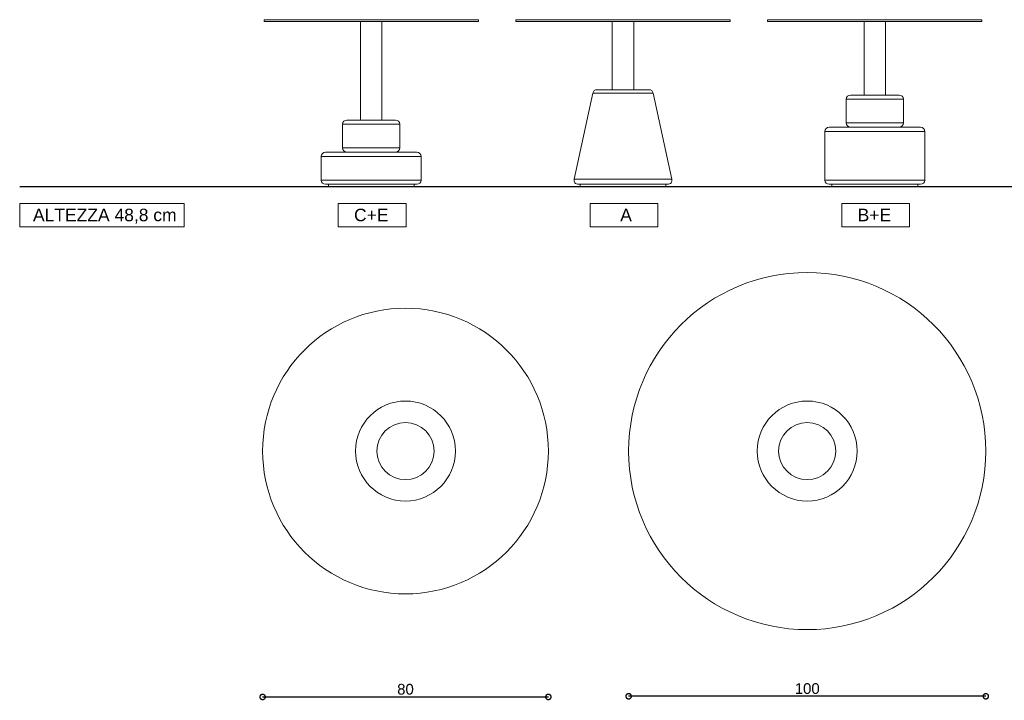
# Model space of a CAD drawing. Header units: millimetres. Extents: x 212 to 4870, y -1159 to 1622.
# Tile 6 of 21: x 4156 to 4431, y -884 to -693. Entities that reach past the tile are written whole.
import ezdxf

# ---------------------------------------------------------------- set-up
doc = ezdxf.new("R2010")
doc.units = ezdxf.units.MM
doc.header["$PDSIZE"] = -1
doc.layers.get('0').update_dxf_attribs({"lineweight": 9})
doc.styles.get("Standard").update_dxf_attribs({"font": 'Arial.ttf'})
doc.dimstyles.new('ISO-25', dxfattribs={"dimtxt": 3, "dimasz": 3, "dimexe": 1.25, "dimexo": 0.625, "dimtad": 1, "dimdec": 1, "dimtxsty": 'Standard', "dimblk": 'DOTSMALL', "dimblk1": 'DOTSMALL', "dimblk2": 'DOTSMALL', "dimcen": 2.5, "dimse1": 1, "dimse2": 1, "dimadec": 0, "dimazin": 0, "dimtfac": 1, "dimtdec": 1, "dimtmove": 0, "dimatfit": 3, "dimldrblk": 'DOTSMALL', "dimfxl": 1, "dimarcsym": 0})

# ---------------------------------------------------------------- blocks, each defined once
blk = doc.blocks.new('_DotSmall')
at = {"color": 0, "linetype": 'ByBlock', "const_width": 0.5}
blk.add_lwpolyline([(-0.0625, 0, 1), (0.0625, 0, 1)], format="xyb", close=True, dxfattribs=at)
blk = doc.blocks.new('*D89')
at = {"color": 0, "lineweight": -2, "transparency": 16777216}
blk.add_line((4426.1, -882.4), (4326.1, -882.4), dxfattribs=at)
at = {"layer": 'Defpoints', "color": 0, "transparency": 16777216}
for p in [(4326.1, -813.73), (4426.1, -813.73), (4326.1, -882.4)]:
    blk.add_point(p, dxfattribs=at)
at = {"color": 0, "lineweight": -2, "transparency": 16777216, "xscale": 3, "yscale": 3, "zscale": 3, "rotation": 180}
blk.add_blockref('_DotSmall', (4326.1, -882.4), dxfattribs=at)
at = {"color": 0, "lineweight": -2, "transparency": 16777216, "xscale": 3, "yscale": 3, "zscale": 3}
blk.add_blockref('_DotSmall', (4426.1, -882.4), dxfattribs=at)
at = {"color": 0, "transparency": 16777216, "insert": (4376.1, -880.26), "char_height": 3, "attachment_point": 5}
blk.add_mtext('100', dxfattribs=at)
blk = doc.blocks.new('*D90')
at = {"color": 0, "lineweight": -2, "transparency": 16777216}
blk.add_line((4223.62, -882.59), (4303.62, -882.59), dxfattribs=at)
at = {"layer": 'Defpoints', "color": 0, "transparency": 16777216}
for p in [(4223.62, -813.73), (4303.62, -813.73), (4303.62, -882.59)]:
    blk.add_point(p, dxfattribs=at)
at = {"color": 0, "lineweight": -2, "transparency": 16777216, "xscale": 3, "yscale": 3, "zscale": 3, "rotation": 180}
blk.add_blockref('_DotSmall', (4223.62, -882.59), dxfattribs=at)
at = {"color": 0, "lineweight": -2, "transparency": 16777216, "xscale": 3, "yscale": 3, "zscale": 3}
blk.add_blockref('_DotSmall', (4303.62, -882.59), dxfattribs=at)
at = {"color": 0, "transparency": 16777216, "insert": (4263.62, -880.45), "char_height": 3, "attachment_point": 5}
blk.add_mtext('80', dxfattribs=at)

msp = doc.modelspace()

# ---------------------------------------------------------------- linework, layer by layer
at = {"color": 7, "linetype": 'Continuous', "lineweight": 9}
for p, q in [((4224.03, -692.95), (4224.03, -693.45)), ((4224.03, -692.95), (4254.03, -692.95)), ((4224.03, -693.45), (4254.03, -693.45)), ((4251.03, -693.45), (4251.03, -721.05)), ((4254.03, -692.95), (4284.03, -692.95)), ((4254.03, -693.45), (4284.03, -693.45)), ((4257.03, -721.05), (4257.03, -693.45)), ((4284.03, -693.45), (4284.03, -692.95)), ((4294.52, -692.95), (4294.52, -693.45)), ((4294.52, -692.95), (4324.52, -692.95)), ((4294.52, -693.45), (4324.52, -693.45)), ((4321.52, -693.45), (4321.52, -712.55)), ((4324.52, -692.95), (4354.52, -692.95)), ((4324.52, -693.45), (4354.52, -693.45)), ((4327.52, -712.55), (4327.52, -693.45)), ((4354.52, -693.45), (4354.52, -692.95)), ((4365.02, -692.95), (4365.02, -693.45)), ((4365.02, -692.95), (4395.02, -692.95)), ((4365.02, -693.45), (4395.02, -693.45)), ((4392.02, -693.45), (4392.02, -714.05)), ((4395.02, -692.95), (4425.02, -692.95)), ((4395.02, -693.45), (4425.02, -693.45)), ((4398.02, -714.05), (4398.02, -693.45)), ((4425.02, -693.45), (4425.02, -692.95)), ((4316.07, -713.5), (4310.84, -737.6)), ((4317.24, -712.55), (4318.31, -712.55)), ((4318.31, -712.55), (4331.8, -712.55)), ((4338.21, -737.6), (4332.98, -713.5)), ((4387.02, -715.25), (4387.02, -721.85)), ((4388.22, -714.05), (4395.02, -714.05)), ((4395.02, -714.05), (4401.82, -714.05)), ((4403.02, -721.85), (4403.02, -715.25)), ((4247.23, -721.05), (4254.03, -721.05)), ((4254.03, -721.05), (4260.83, -721.05)), ((4246.03, -722.25), (4246.03, -728.85)), ((4262.03, -728.85), (4262.03, -722.25)), ((4381.02, -724.25), (4381.02, -737.85)), ((4382.22, -723.05), (4393.39, -723.05)), ((4393.39, -723.05), (4407.82, -723.05)), ((4409.02, -737.85), (4409.02, -724.25)), ((4241.23, -730.05), (4266.83, -730.05)), ((4240.03, -731.25), (4240.03, -737.85)), ((4268.03, -737.85), (4268.03, -731.25)), ((4266.83, -739.05), (4241.23, -739.05)), ((4242.03, -739.05), (4242.03, -739.65)), ((4254.03, -739.65), (4242.03, -739.65)), ((4266.03, -739.65), (4254.03, -739.65)), ((4266.03, -739.65), (4266.03, -739.05)), ((4337.03, -739.05), (4312.01, -739.05)), ((4312.52, -739.05), (4312.52, -739.65)), ((4312.52, -739.05), (4312.52, -739.65)), ((4324.52, -739.65), (4312.52, -739.65)), ((4324.52, -739.65), (4312.52, -739.65)), ((4336.52, -739.65), (4324.52, -739.65)), ((4336.52, -739.65), (4324.52, -739.65)), ((4336.52, -739.65), (4336.52, -739.05)), ((4336.52, -739.65), (4336.52, -739.05)), ((4393.39, -739.05), (4382.22, -739.05)), ((4383.02, -739.05), (4383.02, -739.65)), ((4407.02, -739.65), (4383.02, -739.65)), ((4407.82, -739.05), (4393.39, -739.05)), ((4407.02, -739.65), (4407.02, -739.05))]:
    msp.add_line(p, q, dxfattribs=at)
at = {"color": 252, "linetype": 'Continuous', "lineweight": 9}
for p, q in [((4317.3, -713.5), (4316.07, -713.5)), ((4332.98, -713.5), (4317.3, -713.5)), ((4395.02, -715.25), (4387.02, -715.25)), ((4403.02, -715.25), (4395.02, -715.25)), ((4387.02, -721.85), (4395.02, -721.85)), ((4395.02, -721.85), (4403.02, -721.85)), ((4254.03, -722.25), (4246.03, -722.25)), ((4262.03, -722.25), (4254.03, -722.25)), ((4393.24, -724.25), (4381.02, -724.25)), ((4409.02, -724.25), (4393.24, -724.25)), ((4246.03, -728.85), (4254.03, -728.85)), ((4254.03, -728.85), (4262.03, -728.85)), ((4268.03, -731.25), (4240.03, -731.25)), ((4240.03, -737.85), (4268.03, -737.85)), ((4310.84, -737.6), (4312.84, -737.6)), ((4312.84, -737.6), (4338.21, -737.6)), ((4381.02, -737.85), (4393.24, -737.85)), ((4393.24, -737.85), (4409.02, -737.85))]:
    msp.add_line(p, q, dxfattribs=at)
at = {"lineweight": 30}
msp.add_line((4155.61, -739.65), (4800.36, -739.65), dxfattribs=at)
for points in [[(4155.61, -744.44), (4201.67, -744.44), (4201.67, -750.95), (4155.61, -750.95)], [(4244.8, -744.44), (4263.78, -744.44), (4263.78, -750.95), (4244.8, -750.95)], [(4315.29, -744.44), (4334.28, -744.44), (4334.28, -750.95), (4315.29, -750.95)], [(4385.79, -744.44), (4404.77, -744.44), (4404.77, -750.95), (4385.79, -750.95)]]:
    msp.add_lwpolyline(points, close=True)
for centre, radius in [((4376.1, -813.73), 50), ((4263.62, -813.73), 40)]:
    msp.add_circle(centre, radius)
at = {"color": 252, "linetype": 'Continuous', "lineweight": 9}
for centre, radius in [((4263.62, -813.73), 14), ((4376.1, -813.73), 14), ((4263.62, -813.73), 8), ((4376.1, -813.73), 8)]:
    msp.add_circle(centre, radius, dxfattribs=at)
at = {"color": 7, "linetype": 'Continuous', "lineweight": 9}
for centre, start, end in [((4317.24, -713.75), 90, 167.7577), ((4331.8, -713.75), 12.2423, 90), ((4388.22, -715.25), 90, 180), ((4401.82, -715.25), 0, 90), ((4247.23, -722.25), 90, 180), ((4260.83, -722.25), 0, 90), ((4388.22, -721.85), 180, 270), ((4401.82, -721.85), 270, 0), ((4382.22, -724.25), 90, 180), ((4407.82, -724.25), 0, 90), ((4241.23, -731.25), 90, 180), ((4247.23, -728.85), 180, 270), ((4260.83, -728.85), 270, 0), ((4266.83, -731.25), 0, 90), ((4241.23, -737.85), 180, 270), ((4266.83, -737.85), 270, 0), ((4312.01, -737.85), 167.7577, 270), ((4337.03, -737.85), 270, 12.2423), ((4382.22, -737.85), 180, 270), ((4407.82, -737.85), 270, 0)]:
    msp.add_arc(centre, 1.2, start, end, dxfattribs=at)

# ---------------------------------------------------------------- texts
at = {"char_height": 3.5, "attachment_point": 1}
for s, insert in [('ALTEZZA 48,8 cm', (4159.33, -745.88)), ('C+E', (4249.22, -745.88)), ('A', (4323.74, -745.88)), ('B+E', (4390.21, -745.88))]:
    msp.add_mtext_dynamic_manual_height_columns(s, width=48.7685, gutter_width=17.5, heights=[0], dxfattribs=dict(at, insert=insert))

# ---------------------------------------------------------------- dimensions: what is measured, and where the dimension line sits
for base, p1, p2, picture, middle in [((4303.62, -882.59), (4223.62, -813.73), (4303.62, -813.73), '*D90', (4263.62, -880.45)), ((4326.1, -882.4), (4426.1, -813.73), (4326.1, -813.73), '*D89', (4376.1, -880.26))]:
    dim = msp.add_linear_dim(base=base, p1=p1, p2=p2, dimstyle='ISO-25')
    dim.commit()
    dim.dimension.update_dxf_attribs({"geometry": picture, "text_midpoint": middle})

doc.saveas('drawing.dxf')
